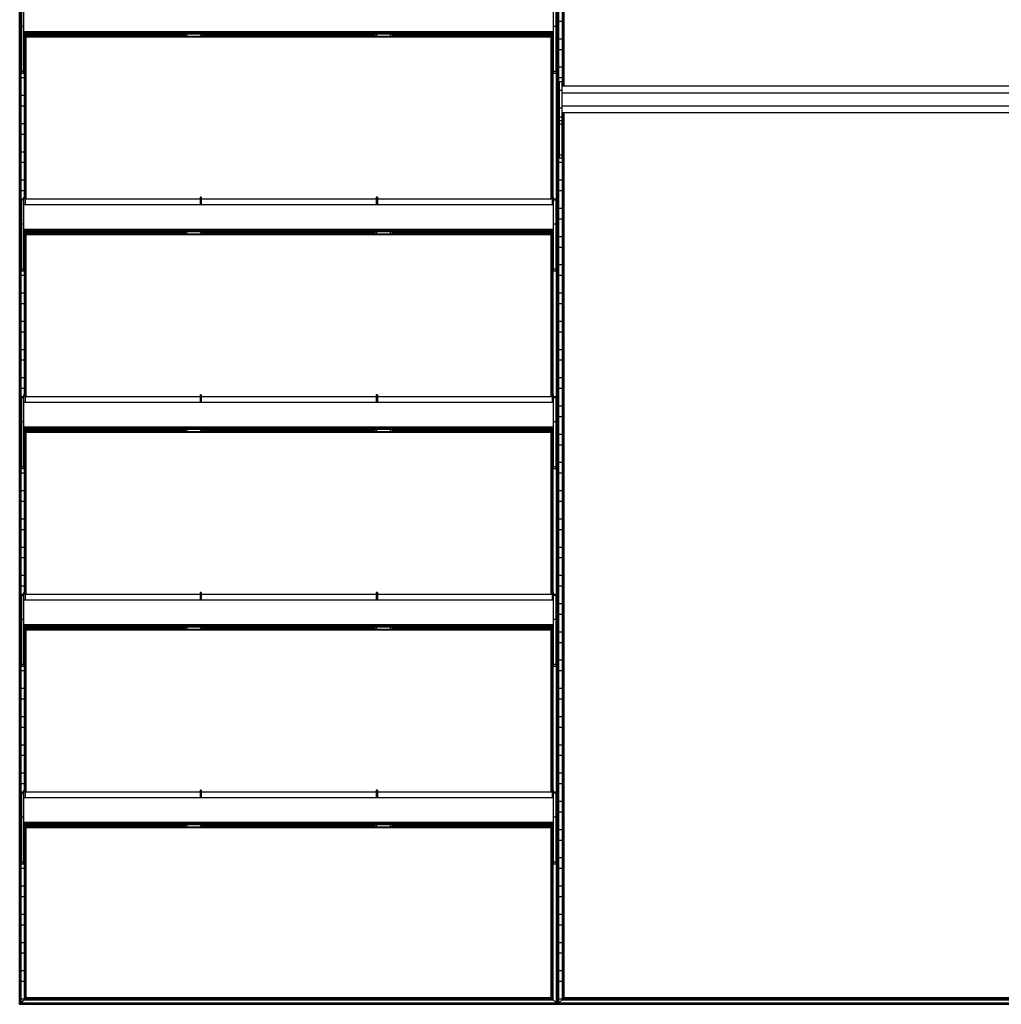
# Model space of a CAD drawing. Header units: millimetres. Extents: x -305 to 1920, y -1200 to 1200.
# Tile 1 of 4: x -305 to 808, y -1200 to -84. Entities that reach past the tile are written whole.
import ezdxf

# ---------------------------------------------------------------- set-up
doc = ezdxf.new("R2010")
doc.units = ezdxf.units.MM

msp = doc.modelspace()

# ---------------------------------------------------------------- linework, layer by layer
at = {"color": 7, "linetype": 'Continuous', "lineweight": 25}
for p, q in [((-304.9, -1200), (-304.9, 1200)), ((-304.5, 1199.7), (-304.5, -1199.7)), ((-303.7, -1198.9), (-303.7, 1198.8)), ((-303.4, 1198.5), (-303.4, -1198.5)), ((303.4, -1198.5), (303.4, 1198.5)), ((303.7, 1198.8), (303.7, -1198.9)), ((304.5, -1199.7), (304.5, 1199.7)), ((304.9, 1200), (304.9, -1200)), ((305.2, -1199.7), (305.2, 1199.7)), ((306, 1198.8), (306, -1198.9)), ((306.4, -1198.5), (306.4, 1198.5)), ((310.1, 767.2), (310.1, -159.5)), ((310.5, -159.5), (310.5, 767.2)), ((311.3, 767.2), (311.3, -159.5)), ((311.6, -159.5), (311.6, 767.2)), ((312.3, -159.5), (312.3, 767.2)), ((-303, -63.2), (-303, -145.2)), ((-300, -145.2), (-300, -61.2)), ((300, -145.2), (300, -61.2)), ((303, -63.2), (303, -145.2)), ((-303, -86.2), (-303.4, -86.2)), ((310.1, -86.2), (306.4, -86.2)), ((-300, -91.8), (-303, -91.8)), ((300, -98), (-300, -98)), ((300, -98), (-300, -98)), ((300, -98.1), (-300, -98.1)), ((300, -98.1), (-300, -98.1)), ((-300, -99.1), (300, -99.1)), ((-300, -99.6), (300, -99.6)), ((-300, -100.1), (300, -100.1)), ((-300, -100.1), (300, -100.1)), ((-298.5, -103.3), (-298.5, -100.1)), ((-297.5, -100.2), (-298.5, -100.2)), ((-297.5, -100.2), (-297.5, -100.1)), ((-297.5, -100.1), (-297.5, -103.3)), ((297.5, -100.2), (-297.5, -100.2)), ((-117.5, -101.3), (-117.5, -100.2)), ((-115.5, -100.2), (-115.5, -103.3)), ((-99.5, -103.3), (-99.5, -100.2)), ((-97.5, -100.2), (-97.5, -101.3)), ((97.5, -101.3), (97.5, -100.2)), ((99.5, -100.2), (99.5, -103.3)), ((115.5, -103.3), (115.5, -100.2)), ((117.5, -100.2), (117.5, -101.3)), ((297.5, -100.2), (297.5, -100.1)), ((297.5, -103.3), (297.5, -100.1)), ((297.5, -100.2), (298.5, -100.2)), ((298.5, -103.3), (298.5, -100.1)), ((303, -91.8), (300, -91.8)), ((-303.4, -105.8), (-303, -105.8)), ((300, -103.3), (-300, -103.3)), ((-297.5, -103.3), (-300, -103.3)), ((-300, -103.5), (300, -103.5)), ((-300, -103.5), (300, -103.5)), ((-300, -103.5), (300, -103.5)), ((-300, -105.8), (-299.6, -105.8)), ((-299.6, -285.2), (-299.6, -103.5)), ((-299.3, -103.5), (-299.3, -285.2)), ((-298.5, -103.5), (298.5, -103.5)), ((-298.5, -103.5), (-298.5, -103.5)), ((-298.5, -287.5), (-298.5, -103.5)), ((-298.1, -103.5), (-298.1, -287.5)), ((-297.5, -101.3), (-117.5, -101.3)), ((-297.4, -287.5), (-297.4, -103.5)), ((-115.5, -103.3), (-99.5, -103.3)), ((-97.5, -101.3), (97.5, -101.3)), ((99.5, -103.3), (115.5, -103.3)), ((117.5, -101.3), (297.5, -101.3)), ((297.4, -287.5), (297.4, -103.5)), ((300, -103.3), (297.5, -103.3)), ((298.1, -287.5), (298.1, -103.5)), ((298.5, -103.5), (298.5, -103.5)), ((298.5, -103.5), (298.5, -287.5)), ((299.3, -285.2), (299.3, -103.5)), ((299.6, -103.5), (299.6, -285.2)), ((306.4, -105.8), (310.1, -105.8)), ((-303, -118.2), (-303.4, -118.2)), ((-299.6, -118.2), (-300, -118.2)), ((310.1, -118.2), (306.4, -118.2)), ((-303.4, -137.8), (-303, -137.8)), ((-303, -142.7), (-300, -142.7)), ((-300, -137.8), (-299.6, -137.8)), ((300, -142.7), (303, -142.7)), ((306.4, -137.8), (310.1, -137.8)), ((-299.6, -150.2), (-303.4, -150.2)), ((-300, -145.2), (-303, -145.2)), ((303, -145.2), (300, -145.2)), ((310.1, -150.2), (306.4, -150.2)), ((309.7, -154.5), (306.7, -154.5)), ((306.7, -154.5), (306.7, -241.2)), ((309.7, -154.5), (309.7, -241.2)), ((309.7, -164.3), (306.7, -164.3)), ((1305.7, -159.5), (309.7, -159.5)), ((309.7, -166.9), (1305.7, -166.9)), ((-303.4, -169.8), (-299.6, -169.8)), ((306.4, -169.8), (306.7, -169.8)), ((-299.6, -182.2), (-303.4, -182.2)), ((306.7, -182.2), (306.4, -182.2)), ((309.7, -184.3), (306.7, -184.3)), ((309.7, -184.5), (306.7, -184.5)), ((309.7, -181.9), (1305.7, -181.9)), ((309.7, -189.5), (1305.7, -189.5)), ((310.1, -189.5), (310.1, -1194.8)), ((310.5, -1194.4), (310.5, -189.5)), ((311.3, -189.5), (311.3, -1193.6)), ((311.6, -1193.3), (311.6, -189.5)), ((312.3, -1192.5), (312.3, -189.5)), ((309.7, -194.5), (306.7, -194.5)), ((309.7, -198.9), (306.7, -198.9)), ((-303.4, -201.8), (-299.6, -201.8)), ((306.4, -201.8), (306.7, -201.8)), ((309.7, -202.5), (306.7, -202.5)), ((309.7, -201.8), (310.1, -201.8)), ((-299.6, -214.2), (-303.4, -214.2)), ((306.7, -214.2), (306.4, -214.2)), ((310.1, -214.2), (309.7, -214.2)), ((-303.4, -233.8), (-299.6, -233.8)), ((306.4, -233.8), (306.7, -233.8)), ((309.7, -233.8), (310.1, -233.8)), ((309.7, -237.6), (306.7, -237.6)), ((309.7, -241.2), (306.7, -241.2)), ((-299.6, -246.2), (-303.4, -246.2)), ((310.1, -246.2), (306.4, -246.2)), ((-303.4, -265.8), (-299.6, -265.8)), ((306.4, -265.8), (310.1, -265.8)), ((-299.6, -278.2), (-303.4, -278.2)), ((310.1, -278.2), (306.4, -278.2)), ((-303, -287.2), (-303, -369.2)), ((-303, -287.2), (-300, -287.2)), ((-300, -288.7), (-303, -288.7)), ((-298.5, -285.2), (-300, -285.2)), ((-300, -369.2), (-300, -285.2)), ((-298.5, -285.3), (-300, -285.3)), ((-298.5, -285.2), (-298.5, -294.1)), ((-100.5, -287.5), (-298.5, -287.5)), ((-99, -285.2), (-100.5, -285.2)), ((-100.5, -285.2), (-100.5, -294.1)), ((-99, -285.3), (-100.5, -285.3)), ((-99, -285.2), (-99, -294.1)), ((99, -287.5), (-99, -287.5)), ((100.5, -285.2), (99, -285.2)), ((99, -285.2), (99, -294.1)), ((100.5, -285.3), (99, -285.3)), ((100.5, -285.2), (100.5, -294.1)), ((298.5, -287.5), (100.5, -287.5)), ((300, -285.2), (298.5, -285.2)), ((298.5, -285.2), (298.5, -294.1)), ((300, -285.3), (298.5, -285.3)), ((300, -369.2), (300, -285.2)), ((300, -287.2), (303, -287.2)), ((303, -288.7), (300, -288.7)), ((303, -287.2), (303, -369.2)), ((-303.4, -297.8), (-303, -297.8)), ((300, -294.1), (-300, -294.1)), ((300, -294.1), (-300, -294.1)), ((300, -294.1), (-300, -294.1)), ((300, -294.1), (-300, -294.1)), ((306.4, -297.8), (310.1, -297.8)), ((-303, -310.2), (-303.4, -310.2)), ((310.1, -310.2), (306.4, -310.2)), ((-300, -315.8), (-303, -315.8)), ((300, -322), (-300, -322)), ((300, -322), (-300, -322)), ((300, -322.1), (-300, -322.1)), ((300, -322.1), (-300, -322.1)), ((-300, -323.1), (300, -323.1)), ((303, -315.8), (300, -315.8)), ((-303.4, -329.8), (-303, -329.8)), ((-300, -323.6), (300, -323.6)), ((-300, -324.1), (300, -324.1)), ((-300, -324.1), (300, -324.1)), ((300, -327.3), (-300, -327.3)), ((-297.5, -327.3), (-300, -327.3)), ((-300, -327.5), (300, -327.5)), ((-300, -327.5), (300, -327.5)), ((-300, -327.5), (300, -327.5)), ((-300, -329.8), (-299.6, -329.8)), ((-299.6, -509.2), (-299.6, -327.5)), ((-299.3, -327.5), (-299.3, -509.2)), ((-298.5, -327.3), (-298.5, -324.1)), ((-297.5, -324.2), (-298.5, -324.2)), ((-298.5, -327.5), (298.5, -327.5)), ((-298.5, -327.5), (-298.5, -327.5)), ((-298.5, -511.5), (-298.5, -327.5)), ((-298.1, -327.5), (-298.1, -511.5)), ((-297.5, -324.2), (-297.5, -324.1)), ((-297.5, -324.1), (-297.5, -327.3)), ((297.5, -324.2), (-297.5, -324.2)), ((-297.5, -325.3), (-117.5, -325.3)), ((-297.4, -511.5), (-297.4, -327.5)), ((-117.5, -325.3), (-117.5, -324.2)), ((-115.5, -324.2), (-115.5, -327.3)), ((-115.5, -327.3), (-99.5, -327.3)), ((-99.5, -327.3), (-99.5, -324.2)), ((-97.5, -324.2), (-97.5, -325.3)), ((-97.5, -325.3), (97.5, -325.3)), ((97.5, -325.3), (97.5, -324.2)), ((99.5, -324.2), (99.5, -327.3)), ((99.5, -327.3), (115.5, -327.3)), ((115.5, -327.3), (115.5, -324.2)), ((117.5, -324.2), (117.5, -325.3)), ((117.5, -325.3), (297.5, -325.3)), ((297.4, -511.5), (297.4, -327.5)), ((297.5, -324.2), (297.5, -324.1)), ((297.5, -327.3), (297.5, -324.1)), ((297.5, -324.2), (298.5, -324.2)), ((300, -327.3), (297.5, -327.3)), ((298.1, -511.5), (298.1, -327.5)), ((298.5, -327.3), (298.5, -324.1)), ((298.5, -327.5), (298.5, -327.5)), ((298.5, -327.5), (298.5, -511.5)), ((299.3, -509.2), (299.3, -327.5)), ((299.6, -327.5), (299.6, -509.2)), ((306.4, -329.8), (310.1, -329.8)), ((-303, -342.2), (-303.4, -342.2)), ((-299.6, -342.2), (-300, -342.2)), ((310.1, -342.2), (306.4, -342.2)), ((-303.4, -361.8), (-303, -361.8)), ((-303, -366.7), (-300, -366.7)), ((-300, -361.8), (-299.6, -361.8)), ((300, -366.7), (303, -366.7)), ((306.4, -361.8), (310.1, -361.8)), ((-299.6, -374.2), (-303.4, -374.2)), ((-300, -369.2), (-303, -369.2)), ((303, -369.2), (300, -369.2)), ((310.1, -374.2), (306.4, -374.2)), ((-303.4, -393.8), (-299.6, -393.8)), ((306.4, -393.8), (310.1, -393.8)), ((-299.6, -406.2), (-303.4, -406.2)), ((310.1, -406.2), (306.4, -406.2)), ((-303.4, -425.8), (-299.6, -425.8)), ((306.4, -425.8), (310.1, -425.8)), ((-299.6, -438.2), (-303.4, -438.2)), ((310.1, -438.2), (306.4, -438.2)), ((-303.4, -457.8), (-299.6, -457.8)), ((306.4, -457.8), (310.1, -457.8)), ((-299.6, -470.2), (-303.4, -470.2)), ((310.1, -470.2), (306.4, -470.2)), ((-303.4, -489.8), (-299.6, -489.8)), ((306.4, -489.8), (310.1, -489.8)), ((-299.6, -502.2), (-303.4, -502.2)), ((-303, -511.2), (-303, -593.2)), ((-303, -511.2), (-300, -511.2)), ((-300, -512.7), (-303, -512.7)), ((-298.5, -509.2), (-300, -509.2)), ((-300, -593.2), (-300, -509.2)), ((-298.5, -509.3), (-300, -509.3)), ((-298.5, -509.2), (-298.5, -518.1)), ((-100.5, -511.5), (-298.5, -511.5)), ((-99, -509.2), (-100.5, -509.2)), ((-100.5, -509.2), (-100.5, -518.1)), ((-99, -509.3), (-100.5, -509.3)), ((-99, -509.2), (-99, -518.1)), ((99, -511.5), (-99, -511.5)), ((100.5, -509.2), (99, -509.2)), ((99, -509.2), (99, -518.1)), ((100.5, -509.3), (99, -509.3)), ((100.5, -509.2), (100.5, -518.1)), ((298.5, -511.5), (100.5, -511.5)), ((300, -509.2), (298.5, -509.2)), ((298.5, -509.2), (298.5, -518.1)), ((300, -509.3), (298.5, -509.3)), ((300, -593.2), (300, -509.2)), ((300, -511.2), (303, -511.2)), ((303, -512.7), (300, -512.7)), ((303, -511.2), (303, -593.2)), ((310.1, -502.2), (306.4, -502.2)), ((-303.4, -521.8), (-303, -521.8)), ((300, -518.1), (-300, -518.1)), ((300, -518.1), (-300, -518.1)), ((300, -518.1), (-300, -518.1)), ((300, -518.1), (-300, -518.1)), ((306.4, -521.8), (310.1, -521.8)), ((-303, -534.2), (-303.4, -534.2)), ((310.1, -534.2), (306.4, -534.2)), ((-300, -539.8), (-303, -539.8)), ((300, -546), (-300, -546)), ((300, -546), (-300, -546)), ((300, -546.1), (-300, -546.1)), ((300, -546.1), (-300, -546.1)), ((303, -539.8), (300, -539.8)), ((-303.4, -553.8), (-303, -553.8)), ((-300, -547.1), (300, -547.1)), ((-300, -547.6), (300, -547.6)), ((-300, -548.1), (300, -548.1)), ((-300, -548.1), (300, -548.1)), ((300, -551.3), (-300, -551.3)), ((-297.5, -551.3), (-300, -551.3)), ((-300, -551.5), (300, -551.5)), ((-300, -551.5), (300, -551.5)), ((-300, -551.5), (300, -551.5)), ((-300, -553.8), (-299.6, -553.8)), ((-299.6, -733.2), (-299.6, -551.5)), ((-299.3, -551.5), (-299.3, -733.2)), ((-298.5, -551.3), (-298.5, -548.1)), ((-297.5, -548.2), (-298.5, -548.2)), ((-298.5, -551.5), (298.5, -551.5)), ((-298.5, -551.5), (-298.5, -551.5)), ((-298.5, -735.5), (-298.5, -551.5)), ((-298.1, -551.5), (-298.1, -735.5)), ((-297.5, -548.2), (-297.5, -548.1)), ((-297.5, -548.1), (-297.5, -551.3)), ((297.5, -548.2), (-297.5, -548.2)), ((-297.5, -549.3), (-117.5, -549.3)), ((-297.4, -735.5), (-297.4, -551.5)), ((-117.5, -549.3), (-117.5, -548.2)), ((-115.5, -548.2), (-115.5, -551.3)), ((-115.5, -551.3), (-99.5, -551.3)), ((-99.5, -551.3), (-99.5, -548.2)), ((-97.5, -548.2), (-97.5, -549.3)), ((-97.5, -549.3), (97.5, -549.3)), ((97.5, -549.3), (97.5, -548.2)), ((99.5, -548.2), (99.5, -551.3)), ((99.5, -551.3), (115.5, -551.3)), ((115.5, -551.3), (115.5, -548.2)), ((117.5, -548.2), (117.5, -549.3)), ((117.5, -549.3), (297.5, -549.3)), ((297.4, -735.5), (297.4, -551.5)), ((297.5, -548.2), (297.5, -548.1)), ((297.5, -551.3), (297.5, -548.1)), ((297.5, -548.2), (298.5, -548.2)), ((300, -551.3), (297.5, -551.3)), ((298.1, -735.5), (298.1, -551.5)), ((298.5, -551.3), (298.5, -548.1)), ((298.5, -551.5), (298.5, -551.5)), ((298.5, -551.5), (298.5, -735.5)), ((299.3, -733.2), (299.3, -551.5)), ((299.6, -551.5), (299.6, -733.2)), ((306.4, -553.8), (310.1, -553.8)), ((-303, -566.2), (-303.4, -566.2)), ((-299.6, -566.2), (-300, -566.2)), ((310.1, -566.2), (306.4, -566.2)), ((-303.4, -585.8), (-303, -585.8)), ((-303, -590.7), (-300, -590.7)), ((-300, -585.8), (-299.6, -585.8)), ((300, -590.7), (303, -590.7)), ((306.4, -585.8), (310.1, -585.8)), ((-299.6, -598.2), (-303.4, -598.2)), ((-300, -593.2), (-303, -593.2)), ((303, -593.2), (300, -593.2)), ((310.1, -598.2), (306.4, -598.2)), ((-303.4, -617.8), (-299.6, -617.8)), ((306.4, -617.8), (310.1, -617.8)), ((-299.6, -630.2), (-303.4, -630.2)), ((310.1, -630.2), (306.4, -630.2)), ((-303.4, -649.8), (-299.6, -649.8)), ((306.4, -649.8), (310.1, -649.8)), ((-299.6, -662.2), (-303.4, -662.2)), ((310.1, -662.2), (306.4, -662.2)), ((-303.4, -681.8), (-299.6, -681.8)), ((306.4, -681.8), (310.1, -681.8)), ((-299.6, -694.2), (-303.4, -694.2)), ((310.1, -694.2), (306.4, -694.2)), ((-303.4, -713.8), (-299.6, -713.8)), ((306.4, -713.8), (310.1, -713.8)), ((-299.6, -726.2), (-303.4, -726.2)), ((-303, -735.2), (-303, -817.2)), ((-303, -735.2), (-300, -735.2)), ((-298.5, -733.2), (-300, -733.2)), ((-300, -817.2), (-300, -733.2)), ((-298.5, -733.3), (-300, -733.3)), ((-298.5, -733.2), (-298.5, -742.1)), ((-100.5, -735.5), (-298.5, -735.5)), ((-99, -733.2), (-100.5, -733.2)), ((-100.5, -733.2), (-100.5, -742.1)), ((-99, -733.3), (-100.5, -733.3)), ((-99, -733.2), (-99, -742.1)), ((99, -735.5), (-99, -735.5)), ((100.5, -733.2), (99, -733.2)), ((99, -733.2), (99, -742.1)), ((100.5, -733.3), (99, -733.3)), ((100.5, -733.2), (100.5, -742.1)), ((298.5, -735.5), (100.5, -735.5)), ((300, -733.2), (298.5, -733.2)), ((298.5, -733.2), (298.5, -742.1)), ((300, -733.3), (298.5, -733.3)), ((300, -817.2), (300, -733.2)), ((300, -735.2), (303, -735.2)), ((303, -735.2), (303, -817.2)), ((310.1, -726.2), (306.4, -726.2)), ((-303.4, -745.8), (-303, -745.8)), ((-300, -736.7), (-303, -736.7)), ((300, -742.1), (-300, -742.1)), ((300, -742.1), (-300, -742.1)), ((300, -742.1), (-300, -742.1)), ((300, -742.1), (-300, -742.1)), ((303, -736.7), (300, -736.7)), ((306.4, -745.8), (310.1, -745.8)), ((-303, -758.2), (-303.4, -758.2)), ((310.1, -758.2), (306.4, -758.2)), ((-300, -763.8), (-303, -763.8)), ((303, -763.8), (300, -763.8)), ((-303.4, -777.8), (-303, -777.8)), ((300, -770), (-300, -770)), ((300, -770), (-300, -770)), ((300, -770.1), (-300, -770.1)), ((300, -770.1), (-300, -770.1)), ((-300, -771.1), (300, -771.1)), ((-300, -771.6), (300, -771.6)), ((-300, -772.1), (300, -772.1)), ((-300, -772.1), (300, -772.1)), ((300, -775.3), (-300, -775.3)), ((-297.5, -775.3), (-300, -775.3)), ((-300, -775.5), (300, -775.5)), ((-300, -775.5), (300, -775.5)), ((-300, -775.5), (300, -775.5)), ((-300, -777.8), (-299.6, -777.8)), ((-299.6, -957.2), (-299.6, -775.5)), ((-299.3, -775.5), (-299.3, -957.2)), ((-298.5, -775.3), (-298.5, -772.1)), ((-297.5, -772.2), (-298.5, -772.2)), ((-298.5, -775.5), (298.5, -775.5)), ((-298.5, -775.5), (-298.5, -775.5)), ((-298.5, -959.5), (-298.5, -775.5)), ((-298.1, -775.5), (-298.1, -959.5)), ((-297.5, -772.2), (-297.5, -772.1)), ((-297.5, -772.1), (-297.5, -775.3)), ((297.5, -772.2), (-297.5, -772.2)), ((-297.5, -773.3), (-117.5, -773.3)), ((-297.4, -959.5), (-297.4, -775.5)), ((-117.5, -773.3), (-117.5, -772.2)), ((-115.5, -772.2), (-115.5, -775.3)), ((-115.5, -775.3), (-99.5, -775.3)), ((-99.5, -775.3), (-99.5, -772.2)), ((-97.5, -772.2), (-97.5, -773.3)), ((-97.5, -773.3), (97.5, -773.3)), ((97.5, -773.3), (97.5, -772.2)), ((99.5, -772.2), (99.5, -775.3)), ((99.5, -775.3), (115.5, -775.3)), ((115.5, -775.3), (115.5, -772.2)), ((117.5, -772.2), (117.5, -773.3)), ((117.5, -773.3), (297.5, -773.3)), ((297.4, -959.5), (297.4, -775.5)), ((297.5, -772.2), (297.5, -772.1)), ((297.5, -775.3), (297.5, -772.1)), ((297.5, -772.2), (298.5, -772.2)), ((300, -775.3), (297.5, -775.3)), ((298.1, -959.5), (298.1, -775.5)), ((298.5, -775.3), (298.5, -772.1)), ((298.5, -775.5), (298.5, -775.5)), ((298.5, -775.5), (298.5, -959.5)), ((299.3, -957.2), (299.3, -775.5)), ((299.6, -775.5), (299.6, -957.2)), ((306.4, -777.8), (310.1, -777.8)), ((-303, -790.2), (-303.4, -790.2)), ((-299.6, -790.2), (-300, -790.2)), ((310.1, -790.2), (306.4, -790.2)), ((-303.4, -809.8), (-303, -809.8)), ((-300, -809.8), (-299.6, -809.8)), ((306.4, -809.8), (310.1, -809.8)), ((-299.6, -822.2), (-303.4, -822.2)), ((-303, -814.7), (-300, -814.7)), ((-300, -817.2), (-303, -817.2)), ((300, -814.7), (303, -814.7)), ((303, -817.2), (300, -817.2)), ((310.1, -822.2), (306.4, -822.2)), ((-303.4, -841.8), (-299.6, -841.8)), ((306.4, -841.8), (310.1, -841.8)), ((-299.6, -854.2), (-303.4, -854.2)), ((310.1, -854.2), (306.4, -854.2)), ((-303.4, -873.8), (-299.6, -873.8)), ((306.4, -873.8), (310.1, -873.8)), ((-299.6, -886.2), (-303.4, -886.2)), ((310.1, -886.2), (306.4, -886.2)), ((-303.4, -905.8), (-299.6, -905.8)), ((306.4, -905.8), (310.1, -905.8)), ((-299.6, -918.2), (-303.4, -918.2)), ((310.1, -918.2), (306.4, -918.2)), ((-303.4, -937.8), (-299.6, -937.8)), ((306.4, -937.8), (310.1, -937.8)), ((-299.6, -950.2), (-303.4, -950.2)), ((-303, -959.2), (-303, -1041.2)), ((-303, -959.2), (-300, -959.2)), ((-298.5, -957.2), (-300, -957.2)), ((-300, -1041.2), (-300, -957.2)), ((-298.5, -957.3), (-300, -957.3)), ((-298.5, -957.2), (-298.5, -966.1)), ((-100.5, -959.5), (-298.5, -959.5)), ((-99, -957.2), (-100.5, -957.2)), ((-100.5, -957.2), (-100.5, -966.1)), ((-99, -957.3), (-100.5, -957.3)), ((-99, -957.2), (-99, -966.1)), ((99, -959.5), (-99, -959.5)), ((100.5, -957.2), (99, -957.2)), ((99, -957.2), (99, -966.1)), ((100.5, -957.3), (99, -957.3)), ((100.5, -957.2), (100.5, -966.1)), ((298.5, -959.5), (100.5, -959.5)), ((300, -957.2), (298.5, -957.2)), ((298.5, -957.2), (298.5, -966.1)), ((300, -957.3), (298.5, -957.3)), ((300, -1041.2), (300, -957.2)), ((300, -959.2), (303, -959.2)), ((303, -959.2), (303, -1041.2)), ((310.1, -950.2), (306.4, -950.2)), ((-303.4, -969.8), (-303, -969.8)), ((-300, -960.7), (-303, -960.7)), ((300, -966.1), (-300, -966.1)), ((300, -966.1), (-300, -966.1)), ((300, -966.1), (-300, -966.1)), ((300, -966.1), (-300, -966.1)), ((303, -960.7), (300, -960.7)), ((306.4, -969.8), (310.1, -969.8)), ((-303, -982.2), (-303.4, -982.2)), ((-300, -987.8), (-303, -987.8)), ((303, -987.8), (300, -987.8)), ((310.1, -982.2), (306.4, -982.2)), ((-303.4, -1001.8), (-303, -1001.8)), ((300, -994), (-300, -994)), ((300, -994), (-300, -994)), ((300, -994.1), (-300, -994.1)), ((300, -994.1), (-300, -994.1)), ((-300, -995.1), (300, -995.1)), ((-300, -995.6), (300, -995.6)), ((-300, -996.1), (300, -996.1)), ((-300, -996.1), (300, -996.1)), ((300, -999.3), (-300, -999.3)), ((-297.5, -999.3), (-300, -999.3)), ((-300, -999.5), (300, -999.5)), ((-300, -999.5), (300, -999.5)), ((-300, -999.5), (300, -999.5)), ((-300, -1001.8), (-299.6, -1001.8)), ((-299.6, -1194.8), (-299.6, -999.5)), ((-299.3, -999.5), (-299.3, -1194.4)), ((-298.5, -999.3), (-298.5, -996.1)), ((-297.5, -996.2), (-298.5, -996.2)), ((-298.5, -999.5), (298.5, -999.5)), ((-298.5, -999.5), (-298.5, -999.5)), ((-298.5, -1193.6), (-298.5, -999.5)), ((-298.1, -999.5), (-298.1, -1193.3)), ((-297.5, -996.2), (-297.5, -996.1)), ((-297.5, -996.1), (-297.5, -999.3)), ((297.5, -996.2), (-297.5, -996.2)), ((-297.5, -997.3), (-117.5, -997.3)), ((-297.4, -1192.5), (-297.4, -999.5)), ((-117.5, -997.3), (-117.5, -996.2)), ((-115.5, -996.2), (-115.5, -999.3)), ((-115.5, -999.3), (-99.5, -999.3)), ((-99.5, -999.3), (-99.5, -996.2)), ((-97.5, -996.2), (-97.5, -997.3)), ((-97.5, -997.3), (97.5, -997.3)), ((97.5, -997.3), (97.5, -996.2)), ((99.5, -996.2), (99.5, -999.3)), ((99.5, -999.3), (115.5, -999.3)), ((115.5, -999.3), (115.5, -996.2)), ((117.5, -996.2), (117.5, -997.3)), ((117.5, -997.3), (297.5, -997.3)), ((297.4, -1192.5), (297.4, -999.5)), ((297.5, -996.2), (297.5, -996.1)), ((297.5, -999.3), (297.5, -996.1)), ((297.5, -996.2), (298.5, -996.2)), ((300, -999.3), (297.5, -999.3)), ((298.1, -1193.3), (298.1, -999.5)), ((298.5, -999.3), (298.5, -996.1)), ((298.5, -999.5), (298.5, -999.5)), ((298.5, -999.5), (298.5, -1193.6)), ((299.3, -1194.4), (299.3, -999.5)), ((299.6, -999.5), (299.6, -1194.8)), ((306.4, -1001.8), (310.1, -1001.8)), ((-303, -1014.2), (-303.4, -1014.2)), ((-299.6, -1014.2), (-300, -1014.2)), ((310.1, -1014.2), (306.4, -1014.2)), ((-303.4, -1033.8), (-303, -1033.8)), ((-300, -1033.8), (-299.6, -1033.8)), ((306.4, -1033.8), (310.1, -1033.8)), ((-299.6, -1046.2), (-303.4, -1046.2)), ((-303, -1038.7), (-300, -1038.7)), ((-300, -1041.2), (-303, -1041.2)), ((300, -1038.7), (303, -1038.7)), ((303, -1041.2), (300, -1041.2)), ((310.1, -1046.2), (306.4, -1046.2)), ((-303.4, -1065.8), (-299.6, -1065.8)), ((306.4, -1065.8), (310.1, -1065.8)), ((-299.6, -1078.2), (-303.4, -1078.2)), ((310.1, -1078.2), (306.4, -1078.2)), ((-303.4, -1097.8), (-299.6, -1097.8)), ((306.4, -1097.8), (310.1, -1097.8)), ((-299.6, -1110.2), (-303.4, -1110.2)), ((310.1, -1110.2), (306.4, -1110.2)), ((-303.4, -1129.8), (-299.6, -1129.8)), ((306.4, -1129.8), (310.1, -1129.8)), ((-299.6, -1142.2), (-303.4, -1142.2)), ((310.1, -1142.2), (306.4, -1142.2)), ((-303.4, -1161.8), (-299.6, -1161.8)), ((306.4, -1161.8), (310.1, -1161.8)), ((-299.6, -1174.2), (-303.4, -1174.2)), ((310.1, -1174.2), (306.4, -1174.2)), ((-303.4, -1193.8), (-299.6, -1193.8)), ((-299.3, -1194.4), (-298.5, -1193.6)), ((-298.5, -1193.6), (298.5, -1193.6)), ((-297.4, -1192.5), (-298.1, -1193.3)), ((-298.1, -1193.3), (298.1, -1193.3)), ((297.4, -1192.5), (-297.4, -1192.5)), ((297.4, -1192.5), (304.9, -1200)), ((306.4, -1193.8), (310.1, -1193.8)), ((310.5, -1194.4), (311.3, -1193.6)), ((311.3, -1193.6), (1304.2, -1193.6)), ((312.3, -1192.5), (311.6, -1193.3)), ((311.6, -1193.3), (1303.9, -1193.3)), ((1303.2, -1192.5), (312.3, -1192.5)), ((-304.9, -1200), (1920.4, -1200)), ((-304.5, -1199.7), (-303.7, -1198.9)), ((-304.5, -1199.7), (304.5, -1199.7)), ((-303.7, -1198.9), (303.7, -1198.9)), ((-299.6, -1194.8), (-303.4, -1198.5)), ((-303.4, -1198.5), (303.4, -1198.5)), ((-299.6, -1194.8), (299.6, -1194.8)), ((-299.3, -1194.4), (299.3, -1194.4)), ((305.2, -1199.7), (306, -1198.9)), ((305.2, -1199.7), (1310.3, -1199.7)), ((306, -1198.9), (1309.5, -1198.9)), ((310.1, -1194.8), (306.4, -1198.5)), ((306.4, -1198.5), (1309.1, -1198.5)), ((310.1, -1194.8), (1305.4, -1194.8)), ((310.5, -1194.4), (1305, -1194.4))]:
    msp.add_line(p, q, dxfattribs=at)
for centre, start, end in [((-115.5, -101.3), 180.0016, 270.0016), ((-99.5, -101.3), 269.9984, 359.9984), ((99.5, -101.3), 180.0016, 270.0016), ((115.5, -101.3), 269.9984, 359.9984), ((-115.5, -325.3), 180.0016, 270.0016), ((-99.5, -325.3), 269.9984, 359.9984), ((99.5, -325.3), 180.0016, 270.0016), ((115.5, -325.3), 269.9984, 359.9984), ((-115.5, -549.3), 180.0016, 270.0016), ((-99.5, -549.3), 269.9984, 359.9984), ((99.5, -549.3), 180.0016, 270.0016), ((115.5, -549.3), 269.9984, 359.9984), ((-115.5, -773.3), 180.0016, 270.0016), ((-99.5, -773.3), 269.9984, 359.9984), ((99.5, -773.3), 180.0016, 270.0016), ((115.5, -773.3), 269.9984, 359.9984), ((-115.5, -997.3), 180.0016, 270.0016), ((-99.5, -997.3), 269.9984, 359.9984), ((99.5, -997.3), 180.0016, 270.0016), ((115.5, -997.3), 269.9984, 359.9984)]:
    msp.add_arc(centre, 2, start, end, dxfattribs=at)
for points, knots in [([(-298.1, -1193.3), (-298.1, -1193.3), (-298.1, -1193.3), (-298.2, -1193.3), (-298.2, -1193.3), (-298.3, -1193.4), (-298.3, -1193.4), (-298.4, -1193.5), (-298.4, -1193.6), (-298.5, -1193.6)], [0, 0, 0, 0, 0.25, 0.25, 0.5, 0.5, 0.75, 0.75, 1, 1, 1, 1]), ([(-298.1, -1193.3), (-298.1, -1193.3), (-298.1, -1193.3), (-298.2, -1193.3), (-298.2, -1193.3), (-298.3, -1193.4), (-298.3, -1193.4), (-298.4, -1193.5), (-298.4, -1193.6), (-298.5, -1193.6)], [0, 0, 0, 0, 0.25, 0.25, 0.5, 0.5, 0.75, 0.75, 1, 1, 1, 1]), ([(298.1, -1193.3), (298.1, -1193.3), (298.1, -1193.3), (298.2, -1193.3), (298.2, -1193.3), (298.3, -1193.4), (298.3, -1193.4), (298.4, -1193.5), (298.4, -1193.6), (298.5, -1193.6)], [0, 0, 0, 0, 0.25, 0.25, 0.5, 0.5, 0.75, 0.75, 1, 1, 1, 1]), ([(311.6, -1193.3), (311.6, -1193.3), (311.6, -1193.3), (311.6, -1193.3), (311.5, -1193.4), (311.4, -1193.5), (311.3, -1193.6), (311.3, -1193.6)], [0, 0, 0, 0, 0.146754, 0.316126, 0.510248, 0.757793, 1, 1, 1, 1]), ([(311.6, -1193.3), (311.6, -1193.3), (311.6, -1193.3), (311.6, -1193.3), (311.5, -1193.4), (311.4, -1193.5), (311.3, -1193.6), (311.3, -1193.6)], [0, 0, 0, 0, 0.146754, 0.316126, 0.510248, 0.757793, 1, 1, 1, 1]), ([(-304.5, -1199.7), (-304.6, -1199.7), (-304.6, -1199.7), (-304.7, -1199.8), (-304.7, -1199.9), (-304.8, -1199.9), (-304.8, -1200), (-304.9, -1200), (-304.9, -1200), (-304.9, -1200)], [0, 0, 0, 0, 0.25, 0.25, 0.5, 0.5, 0.75, 0.75, 1, 1, 1, 1]), ([(-304.5, -1199.7), (-304.6, -1199.7), (-304.6, -1199.7), (-304.7, -1199.8), (-304.7, -1199.9), (-304.8, -1199.9), (-304.8, -1200), (-304.9, -1200), (-304.9, -1200), (-304.9, -1200)], [0, 0, 0, 0, 0.25, 0.25, 0.5, 0.5, 0.75, 0.75, 1, 1, 1, 1]), ([(-303.4, -1198.5), (-303.4, -1198.5), (-303.4, -1198.5), (-303.4, -1198.5), (-303.4, -1198.6), (-303.5, -1198.6), (-303.6, -1198.7), (-303.6, -1198.8), (-303.7, -1198.8), (-303.7, -1198.9)], [0, 0, 0, 0, 0.25, 0.25, 0.5, 0.5, 0.75, 0.75, 1, 1, 1, 1]), ([(-303.4, -1198.5), (-303.4, -1198.5), (-303.4, -1198.5), (-303.4, -1198.5), (-303.4, -1198.6), (-303.5, -1198.6), (-303.6, -1198.7), (-303.6, -1198.8), (-303.7, -1198.8), (-303.7, -1198.9)], [0, 0, 0, 0, 0.25, 0.25, 0.5, 0.5, 0.75, 0.75, 1, 1, 1, 1]), ([(-299.3, -1194.4), (-299.3, -1194.4), (-299.4, -1194.5), (-299.4, -1194.6), (-299.5, -1194.6), (-299.6, -1194.7), (-299.6, -1194.7), (-299.6, -1194.7), (-299.6, -1194.8), (-299.6, -1194.8)], [0, 0, 0, 0, 0.25, 0.25, 0.5, 0.5, 0.75, 0.75, 1, 1, 1, 1]), ([(-299.3, -1194.4), (-299.3, -1194.4), (-299.4, -1194.5), (-299.4, -1194.6), (-299.5, -1194.6), (-299.6, -1194.7), (-299.6, -1194.7), (-299.6, -1194.7), (-299.6, -1194.8), (-299.6, -1194.8)], [0, 0, 0, 0, 0.25, 0.25, 0.5, 0.5, 0.75, 0.75, 1, 1, 1, 1]), ([(299.3, -1194.4), (299.3, -1194.4), (299.4, -1194.5), (299.4, -1194.6), (299.5, -1194.6), (299.6, -1194.7), (299.6, -1194.7), (299.6, -1194.7), (299.6, -1194.8), (299.6, -1194.8)], [0, 0, 0, 0, 0.25, 0.25, 0.5, 0.5, 0.75, 0.75, 1, 1, 1, 1]), ([(303.4, -1198.5), (303.4, -1198.5), (303.4, -1198.5), (303.4, -1198.5), (303.4, -1198.6), (303.5, -1198.6), (303.6, -1198.7), (303.6, -1198.8), (303.7, -1198.8), (303.7, -1198.9)], [0, 0, 0, 0, 0.25, 0.25, 0.5, 0.5, 0.75, 0.75, 1, 1, 1, 1]), ([(304.5, -1199.7), (304.6, -1199.7), (304.6, -1199.7), (304.7, -1199.8), (304.7, -1199.9), (304.8, -1199.9), (304.8, -1200), (304.9, -1200), (304.9, -1200), (304.9, -1200)], [0, 0, 0, 0, 0.25, 0.25, 0.5, 0.5, 0.75, 0.75, 1, 1, 1, 1]), ([(305.2, -1199.7), (305.2, -1199.7), (305.1, -1199.8), (305, -1199.9), (304.9, -1200), (304.9, -1200), (304.9, -1200), (304.9, -1200)], [0, 0, 0, 0, 0.31012, 0.616121, 0.758896, 0.886022, 1, 1, 1, 1]), ([(305.2, -1199.7), (305.2, -1199.7), (305.1, -1199.8), (305, -1199.9), (304.9, -1200), (304.9, -1200), (304.9, -1200), (304.9, -1200)], [0, 0, 0, 0, 0.3101202, 0.6161208, 0.7588957, 0.8860224, 1, 1, 1, 1]), ([(306.4, -1198.5), (306.4, -1198.5), (306.4, -1198.5), (306.3, -1198.6), (306.2, -1198.6), (306.1, -1198.7), (306.1, -1198.8), (306, -1198.9)], [0, 0, 0, 0, 0.146754, 0.316126, 0.510248, 0.757793, 1, 1, 1, 1]), ([(306.4, -1198.5), (306.4, -1198.5), (306.4, -1198.5), (306.3, -1198.6), (306.2, -1198.6), (306.1, -1198.7), (306.1, -1198.8), (306, -1198.9)], [0, 0, 0, 0, 0.146754, 0.316126, 0.510248, 0.757793, 1, 1, 1, 1]), ([(310.5, -1194.4), (310.4, -1194.4), (310.3, -1194.5), (310.2, -1194.7), (310.2, -1194.7), (310.1, -1194.7), (310.1, -1194.7), (310.1, -1194.8)], [0, 0, 0, 0, 0.31012, 0.616121, 0.758896, 0.886022, 1, 1, 1, 1]), ([(310.5, -1194.4), (310.4, -1194.4), (310.3, -1194.5), (310.2, -1194.7), (310.2, -1194.7), (310.1, -1194.7), (310.1, -1194.7), (310.1, -1194.8)], [0, 0, 0, 0, 0.3101202, 0.6161208, 0.7588957, 0.8860224, 1, 1, 1, 1])]:
    msp.add_open_spline(points, degree=3, knots=knots, dxfattribs=at)

doc.saveas('drawing.dxf')
